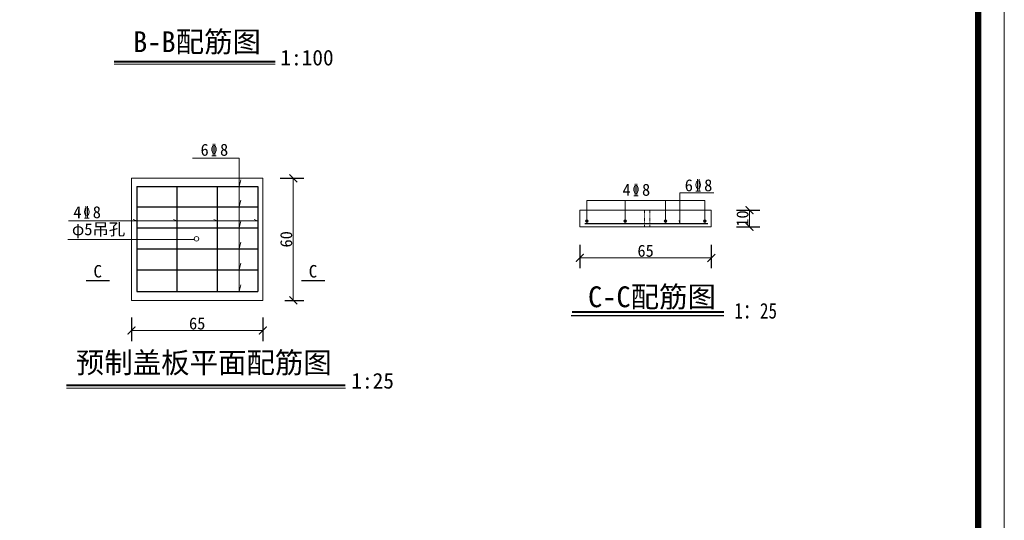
# Model space of a CAD drawing. Extents: x -13074 to 1448651, y 3648755 to 8081248.
# Tile 106 of 173: x 560964 to 561153, y 3858561 to 3858657. Entities that reach past the tile are written whole.
import ezdxf
from ezdxf.enums import TextEntityAlignment as Align

# ---------------------------------------------------------------- set-up
doc = ezdxf.new("R2010")
doc.units = 0
doc.header["$PDMODE"] = 32
doc.header["$PDSIZE"] = 0.2
doc.linetypes.add('HIDDEN', pattern=[0.375, 0.25, -0.125])
doc.layers.get('0').update_dxf_attribs({"linetype": 'CONTINUOUS'})
doc.layers.get('Defpoints').update_dxf_attribs({"linetype": 'CONTINUOUS'})
for name, color, linetype, lineweight in [('0.09标注线', 3, 'CONTINUOUS', 9), ('0.13填充', 8, 'CONTINUOUS', 9), ('0.13文字', 255, 'CONTINUOUS', 13), ('0.13轮廓', 4, 'CONTINUOUS', 13), ('0.30粗线', 7, 'CONTINUOUS', 30), ('SHEET', 1, 'CONTINUOUS', 15), ('文字', 7, 'CONTINUOUS', 15), ('虚线', 251, 'HIDDEN', 15)]:
    doc.layers.add(name, color=color, linetype=linetype, lineweight=lineweight)
doc.styles.add('-仿宋_GB2312', font='FangSong_GB2312.ttf')
doc.styles.add('CHX-1', font='tssdeng.shx', dxfattribs={"width": 0.7, "height": 300, "bigfont": 'atssdchn.shx'})
doc.dimstyles.new('副本 (2) STANDARD', dxfattribs={"dimscale": 0, "dimtxt": 3.5, "dimasz": 1.5, "dimexe": 2, "dimexo": 2.25, "dimgap": 0.2, "dimtad": 1, "dimdec": 1, "dimzin": 0, "dimdsep": 46, "dimtxsty": '-仿宋_GB2312', "dimblk": 'ARCHTICK', "dimcen": 0.09, "dimadec": 0, "dimazin": 0, "dimtfac": 1, "dimtdec": 1, "dimtix": 1, "dimtmove": 2, "dimatfit": 3, "dimfxlon": 1, "dimtolj": 1, "dimtzin": 0, "dimlwd": 9, "dimarcsym": 0})

# ---------------------------------------------------------------- blocks, each defined once
blk = doc.blocks.new('_ARCHTICK')
at = {"color": 0, "linetype": 'ByBlock', "const_width": 0.15}
blk.add_lwpolyline([(-0.5, -0.5), (0.5, 0.5)], dxfattribs=at)
blk = doc.blocks.new('*D2592')
at = {"layer": '0.09标注线', "color": 0, "lineweight": -2}
for p, q in [((560985.86, 3858599.96), (560985.86, 3858595.46)), ((561011.06, 3858599.96), (561011.06, 3858595.46))]:
    blk.add_line(p, q, dxfattribs=at)
at = {"layer": '0.09标注线', "color": 0, "lineweight": 9}
blk.add_line((560985.86, 3858597.46), (561011.06, 3858597.46), dxfattribs=at)
at = {"layer": 'Defpoints', "color": 0, "lineweight": 13}
for p in [(560985.86, 3858603.26), (561011.06, 3858603.26, 0.03), (561011.06, 3858597.46)]:
    blk.add_point(p, dxfattribs=at)
at = {"layer": '0.09标注线', "color": 0, "lineweight": 9, "xscale": 1.5, "yscale": 1.5, "zscale": 1.5, "rotation": 180}
blk.add_blockref('_ARCHTICK', (560985.86, 3858597.46), dxfattribs=at)
at = {"layer": '0.09标注线', "color": 0, "lineweight": 9, "xscale": 1.5, "yscale": 1.5, "zscale": 1.5}
blk.add_blockref('_ARCHTICK', (561011.06, 3858597.46), dxfattribs=at)
at = {"layer": '0.09标注线', "color": 0, "insert": (560998.46, 3858598.81), "char_height": 2.3, "attachment_point": 5, "style": '-仿宋_GB2312'}
blk.add_mtext('\\A1;65', dxfattribs=at)
blk = doc.blocks.new('*D2593')
at = {"layer": '0.09标注线', "color": 0, "lineweight": -2}
for p, q in [((561014.4, 3858626.66), (561018.9, 3858626.66)), ((561015.28, 3858603.26), (561018.9, 3858603.26))]:
    blk.add_line(p, q, dxfattribs=at)
at = {"layer": '0.09标注线', "color": 0, "lineweight": 9}
blk.add_line((561016.9, 3858603.26), (561016.9, 3858626.66), dxfattribs=at)
at = {"layer": 'Defpoints', "color": 0, "lineweight": 13}
for p in [(561011.06, 3858626.66, 0.02), (561016.9, 3858626.66), (561011.06, 3858603.26, -5.78)]:
    blk.add_point(p, dxfattribs=at)
at = {"layer": '0.09标注线', "color": 0, "lineweight": 9, "xscale": 1.5, "yscale": 1.5, "zscale": 1.5}
for p, rotation in [((561016.9, 3858626.66), 90), ((561016.9, 3858603.26), 270)]:
    blk.add_blockref('_ARCHTICK', p, dxfattribs=dict(at, rotation=rotation))
at = {"layer": '0.09标注线', "color": 0, "insert": (561015.55, 3858614.96), "char_height": 2.3, "attachment_point": 5, "rotation": 90, "style": '-仿宋_GB2312'}
blk.add_mtext('\\A1;60', dxfattribs=at)
blk = doc.blocks.new('*D2594')
at = {"layer": '0.09标注线', "color": 0, "lineweight": -2}
for p, q in [((561071.88, 3858613.9), (561071.88, 3858609.4)), ((561097.08, 3858613.9), (561097.08, 3858609.4))]:
    blk.add_line(p, q, dxfattribs=at)
at = {"layer": '0.09标注线', "color": 0, "lineweight": 9}
blk.add_line((561071.88, 3858611.4), (561097.08, 3858611.4), dxfattribs=at)
at = {"layer": 'Defpoints', "color": 0, "lineweight": 13}
for p in [(561071.88, 3858617.34), (561097.08, 3858617.34), (561097.08, 3858611.4)]:
    blk.add_point(p, dxfattribs=at)
at = {"layer": '0.09标注线', "color": 0, "lineweight": 9, "xscale": 1.5, "yscale": 1.5, "zscale": 1.5, "rotation": 180}
blk.add_blockref('_ARCHTICK', (561071.88, 3858611.4), dxfattribs=at)
at = {"layer": '0.09标注线', "color": 0, "lineweight": 9, "xscale": 1.5, "yscale": 1.5, "zscale": 1.5}
blk.add_blockref('_ARCHTICK', (561097.08, 3858611.4), dxfattribs=at)
at = {"layer": '0.09标注线', "color": 0, "insert": (561084.48, 3858612.75), "char_height": 2.3, "attachment_point": 5, "style": '-仿宋_GB2312'}
blk.add_mtext('\\A1;65', dxfattribs=at)
blk = doc.blocks.new('*D2949')
at = {"layer": '0.09标注线', "color": 0, "lineweight": -2}
for p, q in [((561101.92, 3858620.54), (561106.42, 3858620.54)), ((561101.92, 3858617.34), (561106.42, 3858617.34))]:
    blk.add_line(p, q, dxfattribs=at)
at = {"layer": '0.09标注线', "color": 0, "lineweight": 9}
blk.add_line((561104.42, 3858617.34), (561104.42, 3858620.54), dxfattribs=at)
at = {"layer": 'Defpoints', "color": 0, "lineweight": 13}
for p in [(561097.08, 3858620.54), (561104.42, 3858620.54), (561097.08, 3858617.34)]:
    blk.add_point(p, dxfattribs=at)
at = {"layer": '0.09标注线', "color": 0, "lineweight": 9, "xscale": 1.5, "yscale": 1.5, "zscale": 1.5}
for p, rotation in [((561104.42, 3858620.54), 90), ((561104.42, 3858617.34), 270)]:
    blk.add_blockref('_ARCHTICK', p, dxfattribs=dict(at, rotation=rotation))
at = {"layer": '0.09标注线', "color": 0, "insert": (561103.07, 3858618.94), "char_height": 2.3, "attachment_point": 5, "rotation": 90, "style": '-仿宋_GB2312'}
blk.add_mtext('\\A1;10', dxfattribs=at)

msp = doc.modelspace()

# ---------------------------------------------------------------- hatches: boundary and pattern name
at = {"layer": '0.30粗线'}
for points in [[(561072.979, 3858618.461, 1), (561073.479, 3858618.461, 1)], [(561080.331, 3858618.461, 1), (561080.831, 3858618.461, 1)], [(561088.564, 3858618.461, -1), (561088.064, 3858618.461, -1)], [(561096.07, 3858618.461, -1), (561095.57, 3858618.461, -1)]]:
    msp.add_hatch(color=256, dxfattribs=at).paths.add_polyline_path(points)

# ---------------------------------------------------------------- linework, layer by layer
msp.add_line((561099.5, 3858600.262), (561070.196, 3858600.262))
at = {"const_width": 0.392}
msp.add_lwpolyline([(561099.5, 3858601.027), (561070.372, 3858601.027)], dxfattribs=at)
at = {"layer": '0.09标注线', "color": 6, "lineweight": 15}
for p, q in [((561011.065, 3858626.659, 0.035), (560985.865, 3858626.659, 0.035)), ((561011.065, 3858626.659, 0.035), (560985.865, 3858626.659, 0.035)), ((560985.865, 3858626.659, -1.301), (560985.865, 3858623.459, -1.301)), ((560985.865, 3858603.259, 0.035), (560985.865, 3858626.659, 0.035)), ((561011.065, 3858626.659, 0.07), (560985.865, 3858626.659)), ((560989.465, 3858626.659, 13.74), (560989.465, 3858626.659, 13.74)), ((560993.464, 3858626.659, 5.646), (561003.465, 3858626.659, -5.576)), ((561011.065, 3858626.659, -1.301), (561011.065, 3858623.459, -1.301)), ((561011.065, 3858603.259, 17.936), (561011.065, 3858626.659, 23.744)), ((561011.065, 3858603.259, 0.07), (560985.865, 3858603.259))]:
    msp.add_line(p, q, dxfattribs=at)
at = {"layer": '0.09标注线'}
for p, q in [((561073.229, 3858622.377), (561095.82, 3858622.377)), ((561073.229, 3858618.461, 21.677), (561073.229, 3858622.377, 21.677)), ((561080.581, 3858618.461, 21.642), (561080.581, 3858622.377, 21.642)), ((561088.314, 3858618.461, 21.642), (561088.314, 3858622.377, 21.642)), ((561095.82, 3858618.461), (561095.82, 3858622.377)), ((561071.883, 3858620.54), (561097.083, 3858620.54)), ((561071.883, 3858617.34, 21.677), (561071.883, 3858620.54, 21.677)), ((561097.083, 3858620.54, 21.711), (561097.083, 3858617.34, 21.711)), ((561097.083, 3858617.34, 21.711), (561097.083, 3858620.54, 21.711)), ((561071.883, 3858617.34), (561097.083, 3858617.34))]:
    msp.add_line(p, q, dxfattribs=at)
at = {"layer": '0.13填充', "lineweight": 40, "ltscale": 0.005}
for p, q in [((560982.549, 3858649.08), (561013.396, 3858649.08)), ((560973.381, 3858586.974, -21.642), (561026.834, 3858586.974, -21.642))]:
    msp.add_line(p, q, dxfattribs=at)
at = {"layer": '0.13填充', "ltscale": 0.005}
for p, q in [((560982.549, 3858648.533), (561013.396, 3858648.533)), ((561006.497, 3858630.51), (560997.583, 3858630.51)), ((561006.497, 3858604.985), (561006.497, 3858630.51)), ((561006.497, 3858625.113), (561006.824, 3858626.388, -21.642)), ((561006.497, 3858621.194), (561006.824, 3858622.469, -21.642)), ((561006.497, 3858617.169), (561006.824, 3858618.443, -21.642)), ((561006.497, 3858613.143), (561006.824, 3858614.418, -21.642)), ((561006.497, 3858609.117), (561006.824, 3858610.392, -21.642)), ((561006.497, 3858604.985), (561006.824, 3858606.259, -21.642)), ((560973.381, 3858586.444, -21.642), (561026.911, 3858586.444, -21.642))]:
    msp.add_line(p, q, dxfattribs=at)
at = {"layer": '0.13填充', "color": 3, "lineweight": 9, "ltscale": 0.005}
for p, q in [((560986.21, 3858618.769, -21.642), (560986.865, 3858618.51, -21.642)), ((560993.908, 3858618.769, -21.642), (560994.563, 3858618.51, -21.642)), ((561001.642, 3858618.769, -21.642), (561002.296, 3858618.51, -21.642)), ((561009.375, 3858618.769, -21.642), (561010.029, 3858618.51, -21.642))]:
    msp.add_line(p, q, dxfattribs=at)
at = {"layer": '0.13填充'}
msp.add_line((561091.061, 3858618.002), (561090.899, 3858618.558), dxfattribs=at)
at = {"layer": '0.13填充', "ltscale": 0.005}
msp.add_circle((560998.333, 3858615.053, -21.642), 0.432, dxfattribs=at)
at = {"layer": '0.13文字', "lineweight": 13}
for p, q in [((561091.061, 3858623.876), (561097.558, 3858623.876)), ((561091.061, 3858618.002), (561091.061, 3858623.876))]:
    msp.add_line(p, q, dxfattribs=at)
at = {"layer": '0.13文字', "color": 3, "lineweight": 9}
for p, q in [((560973.757, 3858618.51, -21.642), (561010.029, 3858618.51, -21.642)), ((560973.656, 3858614.898, -21.642), (560997.93, 3858614.898, -21.642))]:
    msp.add_line(p, q, dxfattribs=at)
at = {"layer": '0.13轮廓'}
for centre in [(561073.229, 3858618.461, 21.677), (561080.581, 3858618.461, 21.642), (561088.314, 3858618.461, 21.642), (561095.82, 3858618.461)]:
    msp.add_circle(centre, 0.25, dxfattribs=at)
at = {"layer": '0.30粗线'}
for p, q in [((560986.865, 3858625.113), (560986.865, 3858604.985)), ((560986.865, 3858625.113), (561010.064, 3858625.113)), ((560994.563, 3858625.113), (560994.563, 3858604.985)), ((561002.296, 3858625.113), (561002.296, 3858604.985)), ((561010.064, 3858625.113), (561010.064, 3858604.985)), ((560986.865, 3858621.194), (561010.064, 3858621.194)), ((561072.822, 3858618.002), (561096.398, 3858618.002)), ((560986.865, 3858617.169), (561010.064, 3858617.169)), ((560986.865, 3858613.143), (561010.064, 3858613.143)), ((560986.865, 3858609.117), (561010.064, 3858609.117)), ((560977.154, 3858607.066), (560981.651, 3858607.066)), ((561018.445, 3858607.066), (561022.941, 3858607.066)), ((560986.865, 3858604.985), (561010.064, 3858604.985))]:
    msp.add_line(p, q, dxfattribs=at)
at = {"layer": 'SHEET', "color": 7}
msp.add_lwpolyline([(561153.29, 3858485.489), (560733.29, 3858485.489), (560733.29, 3858782.489), (561153.29, 3858782.489)], close=True, dxfattribs=at)
at = {"layer": 'SHEET', "color": 7, "const_width": 1.2}
msp.add_lwpolyline([(560758.29, 3858777.489), (561148.29, 3858777.489), (561148.29, 3858490.489), (560758.29, 3858490.489)], close=True, dxfattribs=at)
at = {"layer": '虚线', "color": 8, "lineweight": 15, "ltscale": 0.0035}
for p, q in [((561084.27, 3858620.54), (561084.27, 3858617.34)), ((561085.305, 3858620.54), (561085.305, 3858617.34))]:
    msp.add_line(p, q, dxfattribs=at)

# ---------------------------------------------------------------- texts
at = {"style": '-仿宋_GB2312'}
msp.add_text('C-C配筋图', height=4, dxfattribs=at).set_placement((561085.702, 3858604.012), align=Align.MIDDLE)
at = {"style": '-仿宋_GB2312', "width": 0.8}
msp.add_text('1：25', height=3, dxfattribs=at).set_placement((561105.6, 3858601.234), align=Align.MIDDLE)
at = {"layer": '0.09标注线', "style": '-仿宋_GB2312'}
for s, insert, char_height, width, attachment_point in [('6', (560999.107, 3858633.28, -21.642), 2.3, 17.07403, 1), ('8', (561002.84, 3858633.28, -21.642), 2.3, 17.07403, 1), ('6', (561091.986, 3858624.136), 2.3, 17.07403, 7), ('8', (561095.719, 3858624.136), 2.3, 17.07403, 7), ('4', (561080.061, 3858625.609), 2.3, 17.07403, 1), ('8', (561083.794, 3858625.609), 2.3, 17.07403, 1), ('4', (560974.694, 3858621.311, -21.642), 2.3, 17.07403, 1), ('8', (560978.427, 3858621.311, -21.642), 2.3, 17.07403, 1), ('φ5吊孔', (560974.432, 3858618.046, -21.642), 2.3, 17.07403, 1), ('C', (560978.564, 3858610.033), 2.4, 12.60969, 1), ('C', (561019.855, 3858610.033), 2.4, 12.60969, 1)]:
    msp.add_mtext(s, dxfattribs=dict(at, insert=insert, char_height=char_height, width=width, attachment_point=attachment_point))
at = {"layer": '文字', "style": 'CHX-1', "width": 0.62}
for p in [(561001.082, 3858630.998, -21.642), (561082.036, 3858623.326), (561093.961, 3858624.207), (560976.669, 3858619.029, -21.642)]:
    msp.add_text('\x84', height=2.3, dxfattribs=at).set_placement(p)
at = {"layer": '文字', "color": 7, "attachment_point": 1, "style": '-仿宋_GB2312'}
for s, insert, char_height, width in [('B-B配筋图', (560986.164, 3858654.846), 4, 38.01372), ('1:100', (561014.429, 3858651.302), 3, 10.28955), ('预制盖板平面配筋图', (560975.174, 3858593.314, -21.642), 4, 64.16665), ('1:25', (561028.043, 3858589.335, -21.642), 3, 10.28955)]:
    msp.add_mtext(s, dxfattribs=dict(at, insert=insert, char_height=char_height, width=width))

# ---------------------------------------------------------------- dimensions: what is measured, and where the dimension line sits
at = {"layer": '0.09标注线'}
for base, p1, p2, text, override, picture, middle in [((561016.904, 3858626.659, 23.72), (561011.065, 3858603.259, 17.936), (561011.065, 3858626.659, 23.744), '60', {"dimscale": 1, "dimtxt": 2.3, "dimlfac": 2.5}, '*D2593', (561015.554, 3858614.959, 23.72)), ((561104.42, 3858620.54, 21.711), (561097.083, 3858617.34, 21.711), (561097.083, 3858620.54, 21.711), '10', {"dimscale": 1, "dimtxt": 2.3, "dimdec": 0, "dimlfac": 2.5}, '*D2949', (561103.07, 3858618.94, 21.711))]:
    dim = msp.add_linear_dim(base=base, p1=p1, p2=p2, angle=90, text=text, dimstyle='副本 (2) STANDARD', override=override, dxfattribs=at)
    dim.commit()
    dim.dimension.update_dxf_attribs({"geometry": picture, "text_midpoint": middle})
for base, p1, p2, picture, middle in [((561097.083, 3858611.399), (561071.883, 3858617.34), (561097.083, 3858617.34), '*D2594', (561084.483, 3858612.749)), ((561011.065, 3858597.464, 0.035), (560985.865, 3858603.259, 0.035), (561011.065, 3858603.259, 0.07), '*D2592', (560998.465, 3858598.814, 0.035))]:
    dim = msp.add_linear_dim(base=base, p1=p1, p2=p2, text='65', dimstyle='副本 (2) STANDARD', override={"dimscale": 1, "dimtxt": 2.3, "dimdec": 0, "dimlfac": 2.5}, dxfattribs=at)
    dim.commit()
    dim.dimension.update_dxf_attribs({"geometry": picture, "text_midpoint": middle})

doc.saveas('drawing.dxf')
